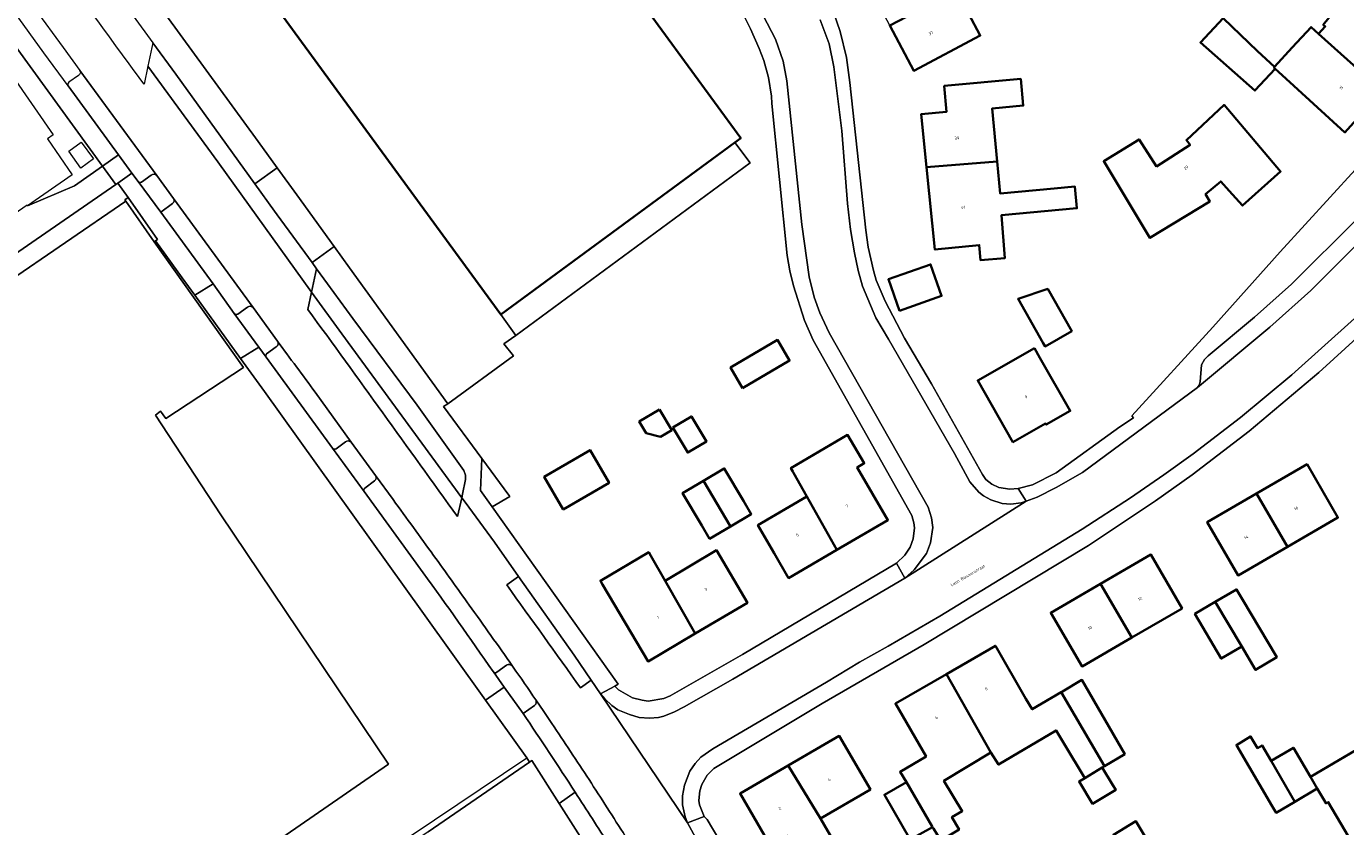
# Model space of a CAD drawing. Header units: metres. Extents: x 197700 to 204338, y 317132 to 325229.
# Tile 46 of 256: x 198482 to 198643, y 319497 to 319595. Entities that reach past the tile are written whole.
import ezdxf
from ezdxf.enums import TextEntityAlignment as Align

# ---------------------------------------------------------------- set-up
doc = ezdxf.new("R2010")
doc.units = ezdxf.units.M
for name, color, linetype, lineweight in [('B-WE-GR-BEPLANTING_CULTUUR_HEESTERS-GV', 90, 'Continuous', 18), ('B-WE-GR-GROENVOORZIENING-GV', 80, 'Continuous', 18), ('B-WE-IE-TERREINAFSCHEIDING_KUNSTMATIG_HEKWERK-G', 20, 'IE-TERREINAFSCHEIDING-KUNSTMATIG', 18), ('B-WE-IE-TERREINAFSCHEIDING_KUNSTMATIG_MUUR-GV', 90, 'Continuous', 18), ('B-WE-OG-BEBOUWING-GV', 7, 'Continuous', 35), ('B-WE-OG-BEBOUWING-T18', 10, 'Continuous', 18), ('B-WE-OG-TERREIN_ERF-GV', 7, 'Continuous', 18), ('B-WE-OG-TOPOGRAFIE-T18', 10, 'Continuous', 18), ('B-WE-VH-VERHARDING_ASFALT-GV', 252, 'Continuous', 18), ('B-WE-VH-VERHARDING_BETONSTRAATSTEEN-GV', 252, 'Continuous', 18), ('B-WE-VH-VERHARDING_GESLOTEN-GV', 252, 'Continuous', 18), ('B-WE-VH-VERHARDING_OPEN-GV', 252, 'Continuous', 18), ('B-WE-VH-VERHARDING_TEGEL-GV', 252, 'Continuous', 18)]:
    doc.layers.add(name, color=color, linetype=linetype, lineweight=lineweight)
doc.styles.add('NLCS-ISO-M200-T18', font='NLCS-ISO.ttf', dxfattribs={"height": 0.36})
doc.linetypes.add('IE-TERREINAFSCHEIDING-KUNSTMATIG', pattern='A,4,[82,NLCS.SHX,S=0.75,R=90,X=0,Y=0],4,-2', length=10)

msp = doc.modelspace()

# ---------------------------------------------------------------- linework, layer by layer
at = {"layer": 'B-WE-GR-BEPLANTING_CULTUUR_HEESTERS-GV'}
msp.add_lwpolyline([(198537.405, 319542.352), (198537.231, 319538.448), (198538.665, 319536.429), (198540.824, 319537.68), (198540.686, 319537.869)], close=True, dxfattribs=at)
at = {"layer": 'B-WE-GR-GROENVOORZIENING-GV'}
for points in [[(198497.01, 319576.979), (198495.833, 319576.104)], [(198499.742, 319574.131), (198497.698, 319576.923)], [(198495.401, 319576.178), (198498.198, 319572.464), (198499.607, 319573.491)], [(198508.775, 319560.843), (198507.581, 319559.988)], [(198512.448, 319556.666), (198509.456, 319560.779)], [(198507.163, 319560.08), (198510.154, 319555.956), (198511.054, 319554.714)], [(198511.107, 319555.116), (198512.292, 319555.992)], [(198520.735, 319544.38), (198519.594, 319543.536)], [(198524.408, 319540.268), (198521.452, 319544.318)], [(198519.155, 319543.611), (198523.039, 319538.291)], [(198523.109, 319538.733), (198524.272, 319539.608)], [(198540.422, 319517.07), (198539.234, 319516.218)], [(198541.219, 319516.847), (198541.217, 319516.85), (198541.101, 319516.971)], [(198538.809, 319516.27), (198540.144, 319514.397), (198542.436, 319511.181), (198543.849, 319512.167)]]:
    msp.add_lwpolyline(points, dxfattribs=at)
for points in [[(198497.698, 319576.923, 0.3926826), (198497.01, 319576.979)], [(198495.833, 319576.104, -0.3885903), (198495.401, 319576.178)], [(198499.607, 319573.491, 0.3925212), (198499.742, 319574.131)], [(198509.456, 319560.779, 0.3728623), (198508.775, 319560.843)], [(198507.581, 319559.988, -0.3730377), (198507.163, 319560.08)], [(198512.292, 319555.992, 0.4151676), (198512.448, 319556.666)], [(198511.054, 319554.714, -0.2570076), (198511.107, 319555.116)], [(198521.452, 319544.318, 0.3770147), (198520.735, 319544.38)], [(198519.594, 319543.536, -0.3990522), (198519.155, 319543.611)], [(198524.272, 319539.608, 0.4243333), (198524.408, 319540.268)], [(198523.039, 319538.291, -0.3961946), (198523.109, 319538.733)], [(198541.101, 319516.971, 0.4196187), (198540.422, 319517.07)], [(198543.99, 319512.853, 0.0026938), (198541.219, 319516.847)], [(198539.234, 319516.218, -0.4093298), (198538.809, 319516.27)], [(198543.849, 319512.167, 0.3592673), (198543.99, 319512.853)]]:
    msp.add_lwpolyline(points, format="xyb", dxfattribs=at)
at = {"layer": 'B-WE-IE-TERREINAFSCHEIDING_KUNSTMATIG_HEKWERK-G'}
for points in [[(198502.353, 319562.29), (198500.799, 319564.44), (198497.536, 319568.941)], [(198507.932, 319554.573), (198502.353, 319562.29)], [(198537.853, 319512.798), (198530.059, 319523.675), (198510.841, 319550.549), (198507.932, 319554.573)], [(198542.905, 319505.746), (198537.853, 319512.798)], [(198457.393, 319502.667), (198469.209, 319485.341), (198480.926, 319468.38), (198481.148, 319468.481), (198483.521, 319464.868), (198498.97, 319475.653), (198513.859, 319485.945), (198528.753, 319496.285), (198542.905, 319505.746)]]:
    msp.add_lwpolyline(points, dxfattribs=at)
at = {"layer": 'B-WE-IE-TERREINAFSCHEIDING_KUNSTMATIG_MUUR-GV'}
msp.add_lwpolyline([(198493.916, 319573.778), (198497.356, 319568.817), (198497.536, 319568.941), (198497.767, 319569.101), (198494.203, 319574.243), (198493.792, 319573.958)], close=True, dxfattribs=at)
at = {"layer": 'B-WE-OG-BEBOUWING-GV'}
msp.add_lwpolyline([(198497.02, 319618.442), (198539.708, 319559.949), (198568.314, 319580.967), (198569.029, 319581.492), (198549.73, 319607.918)], dxfattribs=at)
for points in [[(198637.669, 319601.257), (198641.92, 319597.502), (198640.168, 319595.352), (198640.419, 319595.151), (198639.615, 319594.241), (198647.371, 319587.259), (198651.672, 319592.042), (198639.371, 319603.157)], [(198595.359, 319599.546), (198587.233, 319595.242), (198590.154, 319589.726), (198598.28, 319594.03), (198596.843, 319596.743), (198596.758, 319596.903)], [(198634.157, 319590.123), (198634.241, 319590.214), (198632.15, 319592.129), (198627.968, 319596.165), (198625.164, 319593.182), (198631.837, 319587.297), (198634.309, 319589.983)], [(198634.241, 319590.214), (198634.157, 319590.123), (198634.309, 319589.983), (198635.163, 319589.201), (198642.815, 319582.192), (198647.371, 319587.259), (198639.615, 319594.241), (198638.683, 319595.064), (198636.398, 319592.57)], [(198591.731, 319577.94), (198600.336, 319578.655), (198599.738, 319585.12), (198603.523, 319585.471), (198603.221, 319588.733), (198593.874, 319587.868), (198594.165, 319584.719), (198591.082, 319584.442)], [(198619.821, 319578.024), (198617.688, 319581.335), (198613.37, 319578.667), (198618.999, 319569.301), (198626.304, 319573.749), (198625.804, 319574.65), (198627.656, 319576.199), (198628.674, 319575.064), (198630.305, 319573.246), (198634.959, 319577.396), (198628.059, 319585.554), (198623.455, 319581.255), (198623.905, 319580.655)], [(198600.336, 319578.655), (198591.731, 319577.94), (198592.737, 319567.868), (198598.165, 319568.417), (198598.325, 319566.575), (198601.3, 319566.827), (198600.856, 319572.068), (198610.083, 319572.921), (198609.837, 319575.58), (198607.308, 319575.346), (198600.699, 319574.735)], [(198588.404, 319560.399), (198593.56, 319562.202), (198592.214, 319566.052), (198587.058, 319564.249)], [(198609.472, 319557.887), (198606.524, 319563.057), (198602.908, 319561.842), (198605.982, 319556.448), (198606.219, 319556.033)], [(198569.252, 319550.953), (198574.985, 319554.311), (198573.512, 319556.826), (198567.779, 319553.468)], [(198604.891, 319555.826), (198597.976, 319551.883), (198602.275, 319544.343), (198606.26, 319546.615), (198606.336, 319546.482), (198609.266, 319548.153), (198605.575, 319554.627)], [(198559.106, 319548.315), (198556.623, 319546.846), (198557.457, 319545.437), (198559.237, 319545.001), (198560.593, 319545.803)], [(198560.721, 319546.145), (198562.55, 319543.056), (198564.828, 319544.404), (198562.999, 319547.494)], [(198577.115, 319537.682), (198580.761, 319531.176), (198586.998, 319534.82), (198583.237, 319541.258), (198584.1, 319541.762), (198582.083, 319545.216), (198575.159, 319541.172), (198575.396, 319540.748), (198575.476, 319540.605)], [(198547.326, 319536.125), (198552.938, 319539.377), (198550.629, 319543.362), (198545.017, 319540.11)], [(198564.457, 319539.617), (198567.755, 319534.043), (198570.298, 319535.547), (198569.341, 319537.165), (198567, 319541.122)], [(198635.819, 319531.552), (198641.979, 319535.122), (198638.202, 319541.64), (198632.044, 319538.072)], [(198564.269, 319534.133), (198565.212, 319532.538), (198567.755, 319534.043), (198564.457, 319539.617), (198561.914, 319538.112)], [(198580.761, 319531.176), (198577.115, 319537.682), (198571.111, 319534.174), (198573.096, 319530.776), (198574.872, 319527.736)], [(198632.044, 319538.072), (198626.006, 319534.573), (198629.783, 319528.055), (198635.819, 319531.552)], [(198563.467, 319520.942), (198569.842, 319524.714), (198566.051, 319531.121), (198559.774, 319527.407)], [(198552.136, 319526.954), (198557.709, 319517.535), (198563.467, 319520.942), (198559.774, 319527.407), (198558.038, 319530.446), (198557.777, 319530.887), (198551.875, 319527.395)], [(198616.796, 319520.458), (198622.937, 319524.027), (198619.124, 319530.588), (198612.976, 319527.015)], [(198612.976, 319527.015), (198606.897, 319523.482), (198610.71, 319516.921), (198616.796, 319520.458)], [(198630.32, 319525.093), (198629.581, 319526.343), (198626.994, 319524.813), (198630.223, 319519.357), (198631.906, 319516.512), (198634.491, 319518.041)], [(198626.994, 319524.813), (198624.499, 319523.338), (198627.726, 319517.881), (198630.223, 319519.357)], [(198594.163, 319515.999), (198599.578, 319506.407), (198600.51, 319504.939), (198607.539, 319509.099), (198608.511, 319507.487), (198611.043, 319503.287), (198613.183, 319504.571), (198613.449, 319504.73), (198608.143, 319513.772), (198604.627, 319511.691), (198603.862, 319512.983), (198600.123, 319519.446)], [(198599.578, 319506.407), (198594.163, 319515.999), (198587.921, 319512.389), (198591.66, 319505.926), (198588.491, 319504.048), (198589.282, 319502.768), (198592.406, 319497.381), (198592.451, 319497.301), (198592.549, 319497.139), (198593.454, 319495.636), (198595.703, 319496.99), (198594.81, 319498.5), (198596.073, 319499.26), (198593.842, 319502.967)], [(198613.449, 319504.73), (198615.921, 319506.213), (198610.698, 319515.287), (198608.323, 319513.882), (198608.143, 319513.772)], [(198574.833, 319504.822), (198578.77, 319498.353), (198584.86, 319501.894), (198581.054, 319508.439)], [(198636.726, 319500.387), (198633.819, 319505.394), (198632.714, 319507.28), (198632.15, 319506.95), (198631.293, 319508.373), (198629.572, 319507.307), (198633.952, 319499.851), (198634.429, 319499.038)], [(198638.6, 319503.446), (198636.529, 319506.982), (198633.819, 319505.394), (198636.726, 319500.387), (198639.453, 319501.99)], [(198650.489, 319497.262), (198646.733, 319503.822), (198644.851, 319507.108), (198638.6, 319503.446), (198639.453, 319501.99), (198640.514, 319500.179), (198640.789, 319500.34), (198642.781, 319496.939), (198644.61, 319493.818)], [(198578.77, 319498.353), (198574.833, 319504.822), (198568.943, 319501.397), (198572.651, 319495.02), (198574.758, 319496.244), (198576.011, 319494.089), (198577.386, 319493.781), (198580.407, 319495.538)], [(198613.183, 319504.571), (198611.043, 319503.287), (198610.353, 319502.873), (198611.993, 319500.139), (198614.823, 319501.836), (198614.473, 319502.42)], [(198589.732, 319495.765), (198592.451, 319497.301), (198592.406, 319497.381), (198589.282, 319502.768), (198586.571, 319501.237)], [(198617.579, 319491.378), (198620.301, 319493.009), (198617.303, 319498.013), (198614.539, 319496.357)]]:
    msp.add_lwpolyline(points, close=True, dxfattribs=at)
at = {"layer": 'B-WE-OG-TERREIN_ERF-GV'}
for points in [[(198491.064, 319578.078), (198456.312, 319625.941), (198455.08, 319625.153), (198469.826, 319603.846), (198485.024, 319581.887), (198484.324, 319581.404), (198487.369, 319576.993), (198481.912, 319573.226), (198487.62, 319575.664)], [(198581.672, 319605.743), (198578.891, 319610.993), (198576.111, 319616.243), (198573.19, 319621.759), (198581.316, 319626.063), (198584.237, 319620.547), (198587.017, 319615.297), (198589.798, 319610.047), (198592.579, 319604.796), (198595.359, 319599.546), (198596.758, 319596.903), (198596.843, 319596.743), (198598.28, 319594.03), (198590.154, 319589.726), (198587.233, 319595.242), (198584.453, 319600.492)], [(198601.3, 319566.827), (198598.325, 319566.575), (198598.165, 319568.417), (198592.737, 319567.868), (198591.731, 319577.94), (198591.082, 319584.442), (198594.165, 319584.719), (198593.874, 319587.868), (198603.221, 319588.733), (198603.523, 319585.471), (198599.738, 319585.12), (198600.336, 319578.655), (198600.699, 319574.735), (198607.308, 319575.346), (198609.837, 319575.58), (198610.083, 319572.921), (198600.856, 319572.068)], [(198613.37, 319578.667), (198617.688, 319581.335), (198619.821, 319578.024), (198623.905, 319580.655), (198623.455, 319581.255), (198628.059, 319585.554), (198634.959, 319577.396), (198630.305, 319573.246), (198628.674, 319575.064), (198627.656, 319576.199), (198625.804, 319574.65), (198626.304, 319573.749), (198618.999, 319569.301)], [(198489.955, 319578.95), (198488.421, 319577.836), (198486.927, 319579.893), (198488.461, 319581.007)], [(198453.609, 319548.779), (198454.869, 319546.914), (198467.08, 319555.291), (198479.184, 319563.703), (198493.916, 319573.778), (198493.792, 319573.958), (198494.203, 319574.243), (198492.93, 319575.973), (198492.705, 319575.818), (198482.441, 319568.738), (198467.278, 319558.251)], [(198588.404, 319560.399), (198587.058, 319564.249), (198592.214, 319566.052), (198593.56, 319562.202)], [(198605.982, 319556.448), (198602.908, 319561.842), (198606.524, 319563.057), (198609.472, 319557.887), (198606.219, 319556.033)], [(198569.252, 319550.953), (198567.779, 319553.468), (198573.512, 319556.826), (198574.985, 319554.311)], [(198602.275, 319544.343), (198597.976, 319551.883), (198604.891, 319555.826), (198605.575, 319554.627), (198609.266, 319548.153), (198606.336, 319546.482), (198606.26, 319546.615)], [(198559.106, 319548.315), (198560.593, 319545.803), (198559.237, 319545.001), (198557.457, 319545.437), (198556.623, 319546.846)], [(198560.721, 319546.145), (198562.999, 319547.494), (198564.828, 319544.404), (198562.55, 319543.056)], [(198583.237, 319541.258), (198586.998, 319534.82), (198580.761, 319531.176), (198574.872, 319527.736), (198573.096, 319530.776), (198571.111, 319534.174), (198577.115, 319537.682), (198575.476, 319540.605), (198575.396, 319540.748), (198575.159, 319541.172), (198582.083, 319545.216), (198584.1, 319541.762)], [(198552.938, 319539.377), (198547.326, 319536.125), (198545.017, 319540.11), (198550.629, 319543.362)], [(198567, 319541.122), (198569.341, 319537.165), (198570.298, 319535.547), (198567.755, 319534.043), (198565.212, 319532.538), (198564.269, 319534.133), (198561.914, 319538.112), (198564.457, 319539.617)], [(198632.044, 319538.072), (198638.202, 319541.64), (198641.979, 319535.122), (198635.819, 319531.552), (198629.783, 319528.055), (198626.006, 319534.573)], [(198563.467, 319520.942), (198557.709, 319517.535), (198552.136, 319526.954), (198551.875, 319527.395), (198557.777, 319530.887), (198558.038, 319530.446), (198559.774, 319527.407), (198566.051, 319531.121), (198569.842, 319524.714)], [(198612.976, 319527.015), (198619.124, 319530.588), (198622.937, 319524.027), (198616.796, 319520.458), (198610.71, 319516.921), (198606.897, 319523.482)], [(198630.223, 319519.357), (198627.726, 319517.881), (198624.499, 319523.338), (198626.994, 319524.813), (198629.581, 319526.343), (198630.32, 319525.093), (198634.491, 319518.041), (198631.906, 319516.512)], [(198574.833, 319504.822), (198581.054, 319508.439), (198584.86, 319501.894), (198578.77, 319498.353), (198580.407, 319495.538), (198577.386, 319493.781), (198576.011, 319494.089), (198574.758, 319496.244), (198572.651, 319495.02), (198568.943, 319501.397)], [(198638.6, 319503.446), (198644.851, 319507.108), (198646.733, 319503.822), (198652.912, 319507.442), (198656.733, 319500.92), (198650.489, 319497.262), (198644.61, 319493.818), (198642.781, 319496.939), (198640.789, 319500.34), (198640.514, 319500.179), (198639.453, 319501.99), (198636.726, 319500.387), (198634.429, 319499.038), (198633.952, 319499.851), (198629.572, 319507.307), (198631.293, 319508.373), (198632.15, 319506.95), (198632.714, 319507.28), (198633.819, 319505.394), (198636.529, 319506.982)], [(198614.539, 319496.357), (198617.303, 319498.013), (198620.301, 319493.009), (198617.579, 319491.378), (198615.139, 319489.916), (198614.245, 319491.408), (198614.132, 319491.596), (198612.141, 319494.92), (198612.751, 319495.285)]]:
    msp.add_lwpolyline(points, close=True, dxfattribs=at)
for points in [[(198549.73, 319607.918), (198569.029, 319581.492), (198568.314, 319580.967), (198570.166, 319578.491), (198541.537, 319557.38), (198540.096, 319556.366), (198541.259, 319554.875), (198533.258, 319549.033), (198532.711, 319548.68), (198537.405, 319542.352), (198540.686, 319537.869), (198540.824, 319537.68), (198538.665, 319536.429), (198554.046, 319514.78), (198553.648, 319514.527), (198554.101, 319514.079), (198555.809, 319513.089), (198556.962, 319512.796), (198557.712, 319512.701), (198559.611, 319513.013), (198560.409, 319513.319), (198569.229, 319518.379), (198588.063, 319529.559), (198589.057, 319530.516), (198589.7, 319531.521), (198590.094, 319532.525), (198590.235, 319533.877), (198590.181, 319534.477), (198589.925, 319535.376), (198577.876, 319556.822), (198576.809, 319559.217), (198575.481, 319563.463), (198575.019, 319565.262), (198574.706, 319567.162), (198572.831, 319585.719), (198572.775, 319586.62), (198572.409, 319588.92), (198571.846, 319590.968), (198571.285, 319592.466), (198570.219, 319594.862), (198568.596, 319598.105)], [(198580.41, 319596.778), (198581.175, 319594.53), (198581.948, 319591.332), (198582.368, 319588.281), (198584.289, 319570.226), (198584.604, 319568.176), (198585.223, 319565.327), (198585.581, 319564.128), (198586.648, 319561.582), (198589.029, 319557.042), (198592.319, 319551.458), (198598.545, 319540.385), (198598.949, 319539.788), (198599.703, 319539.192), (198600.557, 319538.797), (198601.908, 319538.605), (198602.909, 319538.662), (198604.656, 319539.123), (198607.547, 319540.592), (198615.313, 319546.197), (198617.007, 319547.309), (198616.805, 319547.558), (198626.687, 319558.381), (198634.929, 319567.592), (198656.282, 319591)], [(198647.371, 319587.259), (198642.815, 319582.192), (198635.163, 319589.201), (198634.309, 319589.983), (198631.837, 319587.297), (198625.164, 319593.182), (198627.968, 319596.165), (198632.15, 319592.129), (198634.241, 319590.214), (198636.398, 319592.57), (198638.683, 319595.064), (198639.615, 319594.241), (198640.419, 319595.151), (198640.168, 319595.352)], [(198530.844, 319496.727), (198543.22, 319505.248), (198542.905, 319505.746), (198537.853, 319512.798), (198530.059, 319523.675), (198510.841, 319550.549), (198507.932, 319554.573), (198502.353, 319562.29), (198500.799, 319564.44), (198497.536, 319568.941), (198497.356, 319568.817), (198508.292, 319553.47), (198498.803, 319547.231), (198498.156, 319548.106), (198497.515, 319547.634), (198505.51, 319535.447), (198525.975, 319504.991), (198504.416, 319490.091)], [(198644.701, 319557.443), (198639.629, 319552.857), (198631.124, 319545.696), (198624.156, 319540.347), (198619.675, 319537.166), (198611.509, 319531.709), (198591.431, 319519.62), (198578.973, 319512.385), (198565.721, 319504.443), (198564.926, 319503.637), (198564.283, 319502.482), (198564.038, 319501.729), (198563.896, 319500.527), (198563.987, 319500), (198564.567, 319498.607)], [(198589.732, 319495.765), (198586.571, 319501.237), (198589.282, 319502.768), (198588.491, 319504.048), (198591.66, 319505.926), (198587.921, 319512.389), (198594.163, 319515.999), (198600.123, 319519.446), (198603.862, 319512.983), (198604.627, 319511.691), (198608.143, 319513.772), (198608.323, 319513.882), (198610.698, 319515.287), (198615.921, 319506.213), (198613.449, 319504.73), (198613.183, 319504.571), (198614.473, 319502.42), (198614.823, 319501.836), (198611.993, 319500.139), (198610.353, 319502.873), (198611.043, 319503.287), (198608.511, 319507.487), (198607.539, 319509.099), (198600.51, 319504.939), (198599.578, 319506.407), (198593.842, 319502.967), (198596.073, 319499.26), (198594.81, 319498.5), (198595.703, 319496.99)], [(198564.567, 319498.607), (198564.916, 319498.206), (198574.741, 319481.667), (198577.965, 319483.524), (198583.582, 319486.81), (198585, 319484.386), (198586.554, 319481.731), (198580.937, 319478.445), (198577.732, 319476.406), (198586.509, 319461.421)]]:
    msp.add_lwpolyline(points, dxfattribs=at)
at = {"layer": 'B-WE-VH-VERHARDING_ASFALT-GV'}
for points in [[(198496.134, 319588.082, 0.0005845), (198483.206, 319605.744)], [(198516.153, 319560.561, -0.0008117), (198534.442, 319535.234)], [(198534.442, 319535.234, 0.0008117), (198516.153, 319560.561)], [(198512.448, 319556.666, -0.0013996), (198517.019, 319550.444)], [(198526.559, 319537.315, -0.0013811), (198531.497, 319530.505)], [(198531.497, 319530.505, -0.0014462), (198535.854, 319524.431)], [(198540.442, 319526.885, -0.0004055), (198549.453, 319514.312)], [(198549.453, 319514.312, 0.0004055), (198540.442, 319526.885)], [(198535.854, 319524.431, -0.0034309), (198541.137, 319516.964)], [(198541.219, 319516.847, -0.0026938), (198543.99, 319512.853)], [(198545.959, 319509.956, -0.0037756), (198550.497, 319503.093)], [(198550.497, 319503.093, -0.002198), (198554.916, 319496.185)]]:
    msp.add_lwpolyline(points, format="xyb", dxfattribs=at)
for points in [[(198479.344, 319602.082), (198486.235, 319592.582), (198486.251, 319592.562), (198488.306, 319589.755), (198497.698, 319576.923), (198499.742, 319574.131), (198509.456, 319560.779), (198512.448, 319556.666)], [(198570.237, 319599.417), (198573.278, 319593.579), (198574.197, 319590.883), (198574.663, 319588.483), (198576.481, 319570.928), (198577.375, 319564.526), (198577.991, 319562.078), (198578.704, 319560.13), (198579.822, 319557.685), (198591.918, 319536.39), (198592.327, 319535.091), (198592.486, 319533.891), (198592.198, 319532.037), (198591.706, 319530.733), (198590.22, 319528.721), (198589.075, 319527.713), (198603.901, 319537.143), (198603.27, 319536.912), (198602.02, 319536.754), (198600.97, 319536.848), (198599.566, 319537.289), (198598.662, 319537.784), (198598.109, 319538.231), (198597, 319539.475), (198595.127, 319542.967), (198587.079, 319556.93), (198585.512, 319559.523), (198583.884, 319563.416), (198583.372, 319565.315), (198582.907, 319567.464), (198582.438, 319570.314), (198582.067, 319573.515), (198581.357, 319582.37), (198580.404, 319590.221), (198579.835, 319593.021), (198578.715, 319595.967)], [(198516.153, 319560.561), (198516.608, 319562.679), (198505.149, 319578.585), (198496.607, 319590.284), (198496.134, 319588.082)], [(198648.452, 319572.633), (198638.662, 319562.861), (198633.64, 319558.375), (198624.835, 319551.012), (198610.749, 319540.612), (198607.559, 319538.791), (198605.217, 319537.625), (198603.901, 319537.143), (198589.075, 319527.713), (198568.049, 319515.368), (198562.119, 319511.978), (198560.922, 319511.37), (198559.626, 319510.861), (198558.976, 319510.707), (198557.877, 319510.6), (198556.625, 319510.692), (198555.422, 319511.034), (198554.017, 319511.626), (198553.264, 319512.172), (198552.408, 319512.967), (198551.904, 319513.565), (198562.514, 319497.81), (198562.216, 319498.562), (198561.899, 319500), (198561.891, 319501.116), (198562.133, 319502.418), (198562.822, 319504.125), (198563.466, 319505.08), (198564.161, 319505.834), (198565.605, 319506.844), (198579.506, 319514.99), (198583.542, 319517.468), (198587.03, 319519.392), (198593.359, 319523.086), (198610.745, 319533.706), (198616.622, 319537.546), (198620.705, 319540.325), (198624.289, 319542.9), (198630.062, 319547.342), (198636.33, 319552.586), (198643.988, 319559.441)], [(198534.937, 319537.536), (198520.296, 319557.56), (198516.608, 319562.679), (198516.153, 319560.561)], [(198517.019, 319550.444), (198519.235, 319547.376), (198521.452, 319544.318), (198524.408, 319540.268), (198526.559, 319537.315)], [(198534.442, 319535.234), (198534.937, 319537.536)], [(198540.442, 319526.885), (198541.888, 319527.906), (198538.925, 319532.102), (198535.34, 319536.984), (198534.937, 319537.536), (198534.442, 319535.234)], [(198541.888, 319527.906), (198540.442, 319526.885)], [(198549.453, 319514.312), (198550.757, 319515.245), (198548.671, 319518.299), (198541.888, 319527.906)], [(198541.137, 319516.964), (198541.217, 319516.85), (198541.219, 319516.847)], [(198584.007, 319460.925), (198569.147, 319486.484), (198564.907, 319493.401), (198562.514, 319497.81), (198551.904, 319513.565), (198550.757, 319515.245), (198549.453, 319514.312)], [(198543.99, 319512.853), (198544.977, 319511.407), (198545.959, 319509.956)]]:
    msp.add_lwpolyline(points, dxfattribs=at)
at = {"layer": 'B-WE-VH-VERHARDING_BETONSTRAATSTEEN-GV'}
for points in [[(198496.607, 319590.284), (198505.149, 319578.585), (198516.608, 319562.679), (198517.219, 319565.517), (198516.663, 319566.279), (198512.395, 319572.125), (198512.074, 319572.57), (198509.672, 319575.9), (198500, 319589.306), (198497.22, 319593.132)], [(198656.756, 319581.734), (198656.545, 319581.642), (198654.393, 319581.678), (198653.644, 319581.524), (198653.145, 319581.221), (198644.406, 319571.706), (198636.306, 319563.647), (198631.781, 319559.614), (198626.11, 319554.874), (198625.663, 319554.421), (198625.317, 319553.768), (198625.13, 319551.715), (198625.033, 319551.314), (198624.835, 319551.012), (198633.64, 319558.375), (198638.662, 319562.861), (198648.452, 319572.633), (198653.667, 319578.121), (198656.1, 319580.889)], [(198491.064, 319578.078), (198492.705, 319575.818), (198492.93, 319575.973), (198494.645, 319577.216), (198493.019, 319579.448)], [(198519.367, 319568.236), (198514.795, 319574.556), (198512.397, 319577.871), (198509.672, 319575.9), (198512.074, 319572.57), (198512.395, 319572.125), (198516.663, 319566.279)], [(198516.608, 319562.679), (198520.296, 319557.56), (198534.937, 319537.536), (198535.033, 319537.983), (198535.421, 319539.787), (198535.418, 319540.288), (198535.214, 319540.887), (198529.508, 319548.859), (198521.634, 319559.47), (198518.558, 319563.683), (198517.219, 319565.517)], [(198502.353, 319562.29), (198507.932, 319554.573), (198510.154, 319555.956), (198507.163, 319560.08), (198504.566, 319563.668)]]:
    msp.add_lwpolyline(points, close=True, dxfattribs=at)
for points in [[(198488.127, 319589.161), (198486.962, 319588.324)], [(198497.698, 319576.923), (198488.306, 319589.755)], [(198486.885, 319587.869), (198493.019, 319579.448), (198494.645, 319577.216), (198495.401, 319576.178)], [(198495.833, 319576.104), (198497.01, 319576.979)], [(198499.607, 319573.491), (198498.198, 319572.464), (198504.566, 319563.668), (198507.163, 319560.08)], [(198509.456, 319560.779), (198499.742, 319574.131)], [(198507.581, 319559.988), (198508.775, 319560.843)], [(198512.292, 319555.992), (198511.107, 319555.116)], [(198511.054, 319554.714), (198519.155, 319543.611)], [(198521.452, 319544.318), (198519.235, 319547.376), (198517.019, 319550.444)], [(198519.594, 319543.536), (198520.735, 319544.38)], [(198524.272, 319539.608), (198523.109, 319538.733)], [(198526.559, 319537.315), (198524.408, 319540.268)], [(198523.039, 319538.291), (198530.229, 319528.38)], [(198539.234, 319516.218), (198540.422, 319517.07)], [(198541.101, 319516.971), (198541.217, 319516.85), (198541.137, 319516.964)], [(198538.795, 319516.289), (198538.809, 319516.27)], [(198542.436, 319511.181), (198540.144, 319514.397), (198537.853, 319512.798)], [(198537.853, 319512.798), (198542.905, 319505.746), (198543.22, 319505.248), (198543.493, 319505.436), (198546.824, 319500.197), (198548.791, 319501.57)], [(198543.849, 319512.167), (198542.436, 319511.181)], [(198545.959, 319509.956), (198544.977, 319511.407), (198543.99, 319512.853)]]:
    msp.add_lwpolyline(points, dxfattribs=at)
for points in [[(198488.306, 319589.755, -0.3992603), (198488.127, 319589.161)], [(198486.962, 319588.324, 0.392233), (198486.885, 319587.869)], [(198497.01, 319576.979, -0.3926826), (198497.698, 319576.923)], [(198495.401, 319576.178, 0.3885903), (198495.833, 319576.104)], [(198499.742, 319574.131, -0.3925212), (198499.607, 319573.491)], [(198508.775, 319560.843, -0.3728623), (198509.456, 319560.779)], [(198507.163, 319560.08, 0.3730377), (198507.581, 319559.988)], [(198512.448, 319556.666, -0.4151676), (198512.292, 319555.992)], [(198517.019, 319550.444, 0.0013996), (198512.448, 319556.666)], [(198511.107, 319555.116, 0.2570076), (198511.054, 319554.714)], [(198520.735, 319544.38, -0.3770147), (198521.452, 319544.318)], [(198519.155, 319543.611, 0.3990522), (198519.594, 319543.536)], [(198524.408, 319540.268, -0.4243333), (198524.272, 319539.608)], [(198523.109, 319538.733, 0.3961946), (198523.039, 319538.291)], [(198531.497, 319530.505, 0.0013811), (198526.559, 319537.315)], [(198535.854, 319524.431, 0.0014462), (198531.497, 319530.505)], [(198530.229, 319528.38, -0.0051238), (198538.795, 319516.289)], [(198541.137, 319516.964, 0.0034309), (198535.854, 319524.431)], [(198540.422, 319517.07, -0.4196187), (198541.101, 319516.971)], [(198538.809, 319516.27, 0.4093298), (198539.234, 319516.218)], [(198543.99, 319512.853, -0.3592673), (198543.849, 319512.167)], [(198548.791, 319501.57, 0.004646), (198542.436, 319511.181)], [(198542.436, 319511.181, -0.004646), (198548.791, 319501.57)], [(198550.497, 319503.093, 0.0037756), (198545.959, 319509.956)], [(198554.916, 319496.185, 0.002198), (198550.497, 319503.093)], [(198548.791, 319501.57, -0.0031522), (198552.983, 319495.014)]]:
    msp.add_lwpolyline(points, format="xyb", dxfattribs=at)
at = {"layer": 'B-WE-VH-VERHARDING_GESLOTEN-GV'}
msp.add_lwpolyline([(198539.708, 319559.949), (198497.02, 319618.442), (198487.851, 319611.628), (198510.084, 319581.069), (198512.397, 319577.871), (198514.795, 319574.556), (198519.367, 319568.236), (198521.243, 319565.643), (198533.258, 319549.033), (198541.259, 319554.875), (198540.096, 319556.366), (198541.537, 319557.38)], close=True, dxfattribs=at)
msp.add_lwpolyline([(198478.546, 319472.146), (198504.416, 319490.091), (198525.975, 319504.991), (198505.51, 319535.447), (198497.515, 319547.634), (198498.156, 319548.106), (198498.803, 319547.231), (198508.292, 319553.47), (198497.356, 319568.817), (198493.916, 319573.778), (198479.184, 319563.703)], dxfattribs=at)
at = {"layer": 'B-WE-VH-VERHARDING_OPEN-GV'}
for points in [[(198492.705, 319575.818), (198491.064, 319578.078), (198487.62, 319575.664), (198481.912, 319573.226), (198481.856, 319573.309), (198463.387, 319560.546), (198463.258, 319560.77), (198461.106, 319563.927), (198460.943, 319564.127), (198479.432, 319576.92), (198478.968, 319577.612), (198445.699, 319554.683), (198434.195, 319571.289), (198433.967, 319571.127), (198433.788, 319571.376), (198435.315, 319572.472), (198431.759, 319577.583), (198426.995, 319584.431), (198425.511, 319583.394), (198422.737, 319587.364), (198424.221, 319588.401), (198407.141, 319613.193)], [(198467.278, 319558.251), (198482.441, 319568.738), (198492.705, 319575.818)]]:
    msp.add_lwpolyline(points, dxfattribs=at)
for points in [[(198541.537, 319557.38), (198570.166, 319578.491), (198568.314, 319580.967), (198539.708, 319559.949)], [(198562.429, 319449.224), (198573.143, 319456.495), (198573.967, 319457.302), (198562.557, 319475.449), (198553.027, 319490.441), (198546.824, 319500.197), (198543.493, 319505.436), (198543.22, 319505.248), (198530.844, 319496.727), (198527.087, 319494.132), (198530.115, 319489.873), (198530.713, 319490.281), (198531.131, 319489.669), (198531.716, 319488.81), (198538.893, 319493.704), (198542.096, 319489.007), (198546.011, 319483.307), (198541.826, 319480.454), (198559.464, 319454.589), (198558.99, 319454.266)]]:
    msp.add_lwpolyline(points, close=True, dxfattribs=at)
at = {"layer": 'B-WE-VH-VERHARDING_TEGEL-GV'}
for points in [[(198455.08, 319625.153), (198456.312, 319625.941), (198491.064, 319578.078), (198493.019, 319579.448), (198486.885, 319587.869), (198483.894, 319591.935), (198477.94, 319600.166), (198474.357, 319605.059), (198463.541, 319619.925), (198459.955, 319624.841), (198450.327, 319638.046), (198447.842, 319641.462), (198445.15, 319639.5)], [(198484.425, 319610.74), (198497.22, 319593.132), (198500, 319589.306), (198509.672, 319575.9), (198512.397, 319577.871), (198510.084, 319581.069), (198487.851, 319611.628), (198486.848, 319613.006), (198484.186, 319611.069)], [(198492.93, 319575.973), (198494.203, 319574.243), (198497.767, 319569.101), (198497.536, 319568.941), (198500.799, 319564.44), (198502.353, 319562.29), (198504.566, 319563.668), (198498.198, 319572.464), (198495.401, 319576.178), (198494.645, 319577.216)], [(198533.258, 319549.033), (198521.243, 319565.643), (198519.367, 319568.236), (198516.663, 319566.279), (198517.219, 319565.517), (198518.558, 319563.683), (198521.634, 319559.47), (198529.508, 319548.859), (198535.214, 319540.887), (198535.418, 319540.288), (198535.421, 319539.787), (198535.033, 319537.983), (198534.937, 319537.536), (198535.34, 319536.984), (198538.925, 319532.102), (198541.888, 319527.906), (198548.671, 319518.299), (198550.757, 319515.245), (198551.904, 319513.565), (198553.648, 319514.527), (198554.046, 319514.78), (198538.665, 319536.429), (198537.231, 319538.448), (198537.405, 319542.352), (198532.711, 319548.68)], [(198553.648, 319514.527), (198551.904, 319513.565), (198552.408, 319512.967), (198553.264, 319512.172), (198554.017, 319511.626), (198555.422, 319511.034), (198556.625, 319510.692), (198557.877, 319510.6), (198558.976, 319510.707), (198559.626, 319510.861), (198560.922, 319511.37), (198562.119, 319511.978), (198568.049, 319515.368), (198589.075, 319527.713), (198588.063, 319529.559), (198569.229, 319518.379), (198560.409, 319513.319), (198559.611, 319513.013), (198557.712, 319512.701), (198556.962, 319512.796), (198555.809, 319513.089), (198554.101, 319514.079)]]:
    msp.add_lwpolyline(points, close=True, dxfattribs=at)
for points in [[(198568.596, 319598.105), (198570.219, 319594.862), (198571.285, 319592.466), (198571.846, 319590.968), (198572.409, 319588.92), (198572.775, 319586.62), (198572.831, 319585.719), (198574.706, 319567.162), (198575.019, 319565.262), (198575.481, 319563.463), (198576.809, 319559.217), (198577.876, 319556.822), (198589.925, 319535.376), (198590.181, 319534.477), (198590.235, 319533.877), (198590.094, 319532.525), (198589.7, 319531.521), (198589.057, 319530.516), (198588.063, 319529.559), (198589.075, 319527.713), (198590.22, 319528.721), (198591.706, 319530.733), (198592.198, 319532.037), (198592.486, 319533.891), (198592.327, 319535.091), (198591.918, 319536.39), (198579.822, 319557.685), (198578.704, 319560.13), (198577.991, 319562.078), (198577.375, 319564.526), (198576.481, 319570.928), (198574.663, 319588.483), (198574.197, 319590.883), (198573.278, 319593.579), (198570.237, 319599.417)], [(198578.715, 319595.967), (198579.835, 319593.021), (198580.404, 319590.221), (198581.357, 319582.37), (198582.067, 319573.515), (198582.438, 319570.314), (198582.907, 319567.464), (198583.372, 319565.315), (198583.884, 319563.416), (198585.512, 319559.523), (198587.079, 319556.93), (198595.127, 319542.967), (198597, 319539.475), (198598.109, 319538.231), (198598.662, 319537.784), (198599.566, 319537.289), (198600.97, 319536.848), (198602.02, 319536.754), (198603.27, 319536.912), (198603.901, 319537.143), (198602.909, 319538.662), (198601.908, 319538.605), (198600.557, 319538.797), (198599.703, 319539.192), (198598.949, 319539.788), (198598.545, 319540.385), (198592.319, 319551.458), (198589.029, 319557.042), (198586.648, 319561.582), (198585.581, 319564.128), (198585.223, 319565.327), (198584.604, 319568.176), (198584.289, 319570.226), (198582.368, 319588.281), (198581.948, 319591.332), (198581.175, 319594.53), (198580.41, 319596.778)], [(198656.282, 319591), (198634.929, 319567.592), (198626.687, 319558.381), (198616.805, 319547.558), (198617.007, 319547.309), (198615.313, 319546.197), (198607.547, 319540.592), (198604.656, 319539.123), (198602.909, 319538.662), (198603.901, 319537.143), (198605.217, 319537.625), (198607.559, 319538.791), (198610.749, 319540.612), (198624.835, 319551.012), (198625.033, 319551.314), (198625.13, 319551.715), (198625.317, 319553.768), (198625.663, 319554.421), (198626.11, 319554.874), (198631.781, 319559.614), (198636.306, 319563.647), (198644.406, 319571.706)], [(198643.988, 319559.441), (198636.33, 319552.586), (198630.062, 319547.342), (198624.289, 319542.9), (198620.705, 319540.325), (198616.622, 319537.546), (198610.745, 319533.706), (198593.359, 319523.086), (198587.03, 319519.392), (198583.542, 319517.468), (198579.506, 319514.99), (198565.605, 319506.844), (198564.161, 319505.834), (198563.466, 319505.08), (198562.822, 319504.125), (198562.133, 319502.418), (198561.891, 319501.116), (198561.899, 319500), (198562.216, 319498.562), (198562.514, 319497.81), (198564.567, 319498.607), (198563.987, 319500), (198563.896, 319500.527), (198564.038, 319501.729), (198564.283, 319502.482), (198564.926, 319503.637), (198565.721, 319504.443), (198578.973, 319512.385), (198591.431, 319519.62), (198611.509, 319531.709), (198619.675, 319537.166), (198624.156, 319540.347), (198631.124, 319545.696), (198639.629, 319552.857), (198644.701, 319557.443)], [(198530.229, 319528.38), (198523.039, 319538.291), (198519.155, 319543.611), (198511.054, 319554.714), (198510.154, 319555.956), (198507.932, 319554.573)], [(198507.932, 319554.573), (198510.841, 319550.549), (198530.059, 319523.675), (198537.853, 319512.798), (198540.144, 319514.397), (198538.809, 319516.27), (198538.795, 319516.289)], [(198548.791, 319501.57), (198546.824, 319500.197)], [(198546.824, 319500.197), (198553.027, 319490.441), (198562.557, 319475.449), (198573.967, 319457.302), (198573.143, 319456.495), (198574.04, 319455.141), (198572.633, 319451.49), (198574.751, 319447.481), (198575.339, 319447.795)], [(198577.732, 319476.406), (198574.741, 319481.667), (198564.916, 319498.206), (198564.567, 319498.607), (198562.514, 319497.81), (198564.907, 319493.401), (198569.147, 319486.484), (198584.007, 319460.925)]]:
    msp.add_lwpolyline(points, dxfattribs=at)
for points in [[(198538.795, 319516.289, 0.0051238), (198530.229, 319528.38)], [(198552.983, 319495.014, 0.0031522), (198548.791, 319501.57)]]:
    msp.add_lwpolyline(points, format="xyb", dxfattribs=at)

# ---------------------------------------------------------------- texts
at = {"layer": 'B-WE-OG-BEBOUWING-T18', "style": 'NLCS-ISO-M200-T18'}
for s, rotation, p in [('37', 27.9, (198592.25, 319594.314)), ('31', 318.1, (198642.347, 319587.654)), ('39', 5.2, (198595.422, 319581.496)), ('29', 39.9, (198623.427, 319577.877)), ('41', 5.2, (198596.204, 319573.051)), ('9', 29.6, (198603.884, 319549.865)), ('7', 30.3, (198582.007, 319536.537)), ('16', 30, (198636.873, 319536.247)), ('5', 30.2, (198575.944, 319532.995)), ('14', 30, (198630.769, 319532.71)), ('3', 30.6, (198564.763, 319526.357)), ('12', 30.1, (198617.799, 319525.191)), ('1', 30.6, (198558.938, 319522.91)), ('10', 30.1, (198611.686, 319521.639)), ('8', 30, (198599.025, 319514.19)), ('6', 30, (198592.929, 319510.665)), ('4', 30.1, (198579.845, 319503.109)), ('2', 30.1, (198573.79, 319499.588))]:
    msp.add_text(s, height=0.36, rotation=rotation, dxfattribs=at).set_placement(p, align=Align.MIDDLE)
at = {"layer": 'B-WE-OG-TOPOGRAFIE-T18', "style": 'NLCS-ISO-M200-T18'}
msp.add_text('Leon Biessenstraat', height=0.36, rotation=30.2, dxfattribs=at).set_placement((198596.773, 319528.056), align=Align.MIDDLE)

doc.saveas('drawing.dxf')
